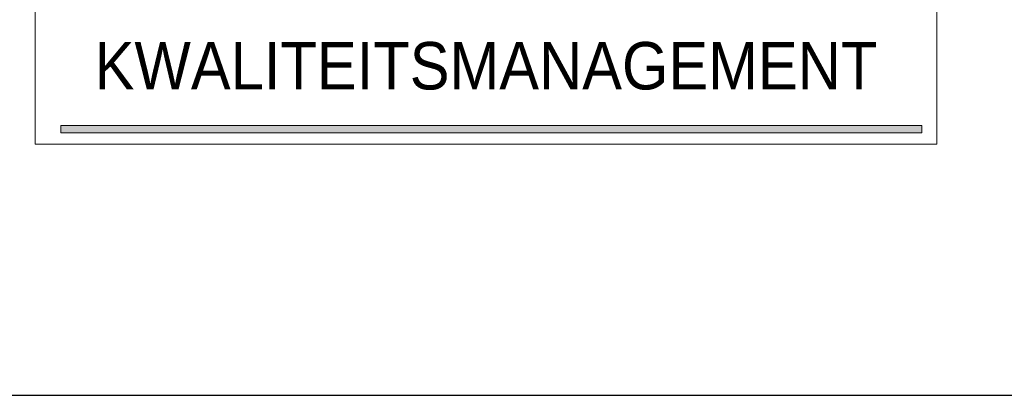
# Model space of a CAD drawing. Header units: millimetres. Extents: x -13501 to 278776, y 0 to 252300.
# Tile 31 of 132: x 128438 to 130130, y 85100 to 85746. Entities that reach past the tile are written whole.
import ezdxf
from ezdxf.enums import TextEntityAlignment as Align

# ---------------------------------------------------------------- set-up
doc = ezdxf.new("R2010")
doc.units = ezdxf.units.MM
doc.header["$LTSCALE"] = 100
doc.layers.get('0').update_dxf_attribs({"linetype": 'CONTINUOUS'})
doc.layers.add('Hulplijnen', color=7, linetype='CONTINUOUS', plot=False)
for name, color, linetype in [('SCHERMER_KADER', 7, 'CONTINUOUS'), ('SCHERMER_ONDERHOEK', 7, 'CONTINUOUS'), ('WT-tekst', 7, 'CONTINUOUS')]:
    doc.layers.add(name, color=color, linetype=linetype)
doc.styles.add('B-01', font='GOTHICI.TTF')
doc.styles.add('cg omega', font='GOTHICI.TTF', dxfattribs={"width": 1.32})
doc.styles.add('CG OMEGA BOLD', font='GOTHICBI.TTF', dxfattribs={"width": 1.32})

# ---------------------------------------------------------------- blocks, each defined once
blk = doc.blocks.new('iso')
at = {"lineweight": 5}
blk.add_hatch(color=256, dxfattribs=at).paths.add_polyline_path([(15.241, 0.321), (0.439, 0.321), (0.439, 0.19), (15.241, 0.19)])
blk.add_lwpolyline([(0.439, 0.19), (15.241, 0.19), (15.241, 0.321), (0.439, 0.321)], close=True, dxfattribs=at)
at = {"layer": 'Hulplijnen', "lineweight": 5}
blk.add_lwpolyline([(0, 24.928), (15.497, 24.928), (15.497, 0), (0, 0)], close=True, dxfattribs=at)
at = {"lineweight": 5, "insert": (7.748, 1.754), "char_height": 0.816, "width": 18.11766, "attachment_point": 2, "style": 'B-01'}
blk.add_mtext('{\\fSansSerif|b0|i0|c2|p2;\\W0.9;KWALITEITSMANAGEMENT}', dxfattribs=at)
blk = doc.blocks.new('1350x840')
at = {"layer": 'SCHERMER_KADER', "color": 8, "linetype": 'Continuous'}
blk.add_line((-1316, 0), (0, 0), dxfattribs=at)
at = {"layer": 'WT-tekst'}
blk.add_blockref('iso', (-41.358, 4.32), dxfattribs=at)
at = {"layer": 'SCHERMER_ONDERHOEK', "style": 'B-01'}
for tag, p in [('WIJZA', (-161.007, 168.4)), ('WIJZG', (-75.507, 168.4)), ('OMSCHRIJVINGA', (-161.007, 162)), ('OMSCHRIJVINGG', (-75.507, 162)), ('WIJZB', (-161.007, 155.6)), ('WIJZH', (-75.507, 155.6)), ('OMSCHRIJVINGB', (-161.007, 149.2)), ('OMSCHRIJVINGH', (-75.507, 149.2)), ('WIJZC', (-161.007, 142.8)), ('WIJZI', (-75.507, 142.8)), ('OMSCHRIJVINGC', (-161.007, 136.4)), ('OMSCHRIJVINGI', (-75.507, 136.4)), ('WIJZD', (-161.007, 130)), ('WIJZJ', (-75.507, 130)), ('OMSCHRIJVINGD', (-161.007, 123.6)), ('OMSCHRIJVINGJ', (-75.507, 123.6)), ('WIJZE', (-161.007, 117.2)), ('WIJZK', (-75.507, 117.2)), ('OMSCHRIJVINGE', (-161.007, 110.8)), ('OMSCHRIJVINGK', (-75.507, 110.8)), ('WIJZF', (-161.007, 104.4)), ('WIJZL', (-75.507, 104.4)), ('OMSCHRIJVINGF', (-161.007, 98)), ('OMSCHRIJVINGL', (-75.507, 98))]:
    blk.add_attdef(tag, text='', height=1.8, dxfattribs=at).set_placement(p, align=Align.MIDDLE_LEFT)
at = {"layer": 'SCHERMER_ONDERHOEK', "style": 'cg omega', "oblique": 15, "width": 1.32}
blk.add_attdef('STATUS', (-179.5, 76.8), '', height=3.5, dxfattribs=at)
at = {"layer": 'SCHERMER_ONDERHOEK', "width": 1.32}
for tag, height, style, p in [('BENAMING', 2.34, 'CG OMEGA BOLD', (-161.258, 58)), ('BENAMING2', 2.34, 'CG OMEGA BOLD', (-161.258, 51.6)), ('BETREFT', 2.34, 'CG OMEGA BOLD', (-161.258, 45.2)), ('SCHAAL', 1.8, 'cg omega', (-161.258, 38.8)), ('DATUM', 1.8, 'cg omega', (-161.258, 26)), ('NR', 1.8, 'cg omega', (-125.231, 19.6)), ('A?', 1.8, 'cg omega', (-72.693, 19.6)), ('TEKNR.', 2.34, 'CG OMEGA BOLD', (-72.693, 13.2)), ('DD', 1.8, 'cg omega', (-125.231, 13.2))]:
    blk.add_attdef(tag, text='', height=height, dxfattribs=dict(at, style=style)).set_placement(p, align=Align.MIDDLE_LEFT)

msp = doc.modelspace()

# ---------------------------------------------------------------- block references
at = {"xscale": 100, "yscale": 100, "zscale": 100}
msp.add_blockref('1350x840', (132600, 85100), dxfattribs=at)

doc.saveas('drawing.dxf')
